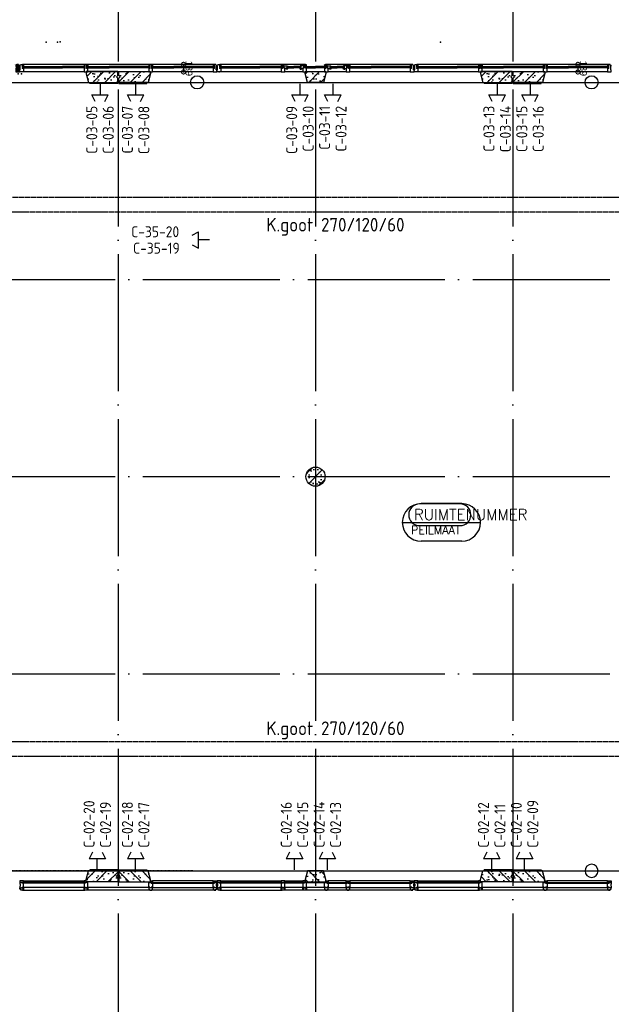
# Model space of a CAD drawing. Extents: x 0 to 1189, y 0 to 841.
# Tile 7 of 24: x 174 to 282, y 480 to 660. Entities that reach past the tile are written whole.
import ezdxf
from ezdxf.enums import TextEntityAlignment as Align

# ---------------------------------------------------------------- set-up
doc = ezdxf.new("R2010")
doc.units = 0
doc.header["$MEASUREMENT"] = 0
doc.header["$PDSIZE"] = 2
for name, pattern in [('B0304', [6, 5, -0.5, 0, -0.5]), ('DASHDOT', [25.4, 12.7, -6.35, 0, -6.35]), ('E0001', [1, 1, 0])]:
    doc.linetypes.add(name, pattern=pattern)
doc.layers.get('0').update_dxf_attribs({"linetype": 'CONTINUOUS'})
for name, color, linetype in [('AB$1A---_ATTRIB', 8, 'CONTINUOUS'), ('AL$1A---_ALGEMEEN', 8, 'CONTINUOUS'), ('ET6130--_KANALISATIE', 7, 'CONTINUOUS'), ('GOTEN', 3, 'CONTINUOUS'), ('STRAMIEN', 1, 'CONTINUOUS'), ('VITELCODERING', 5, 'CONTINUOUS'), ('VITELDATA', 1, 'CONTINUOUS')]:
    doc.layers.add(name, color=color, linetype=linetype)
doc.styles.add('GBB_ISOP', font='b-gbp3.shx')
doc.styles.add('ROMANS', font='romans.shx', dxfattribs={"height": 300})
doc.styles.get("Standard").update_dxf_attribs({"font": 'ISO'})

# ---------------------------------------------------------------- blocks, each defined once
blk = doc.blocks.new('$DAT003')
for p, q in [((0, 0), (2, 0)), ((3.2, 0.9), (2, 1.5)), ((2, -1.5), (2, 1.5)), ((3.2, -0.9), (2, -1.5))]:
    blk.add_line(p, q)
blk = doc.blocks.new('-STR-H')
at = {"layer": 'AL$1A---_ALGEMEEN', "linetype": 'DASHDOT', "ltscale": 0.5}
blk.add_line((0, 0), (-9880, 0), dxfattribs=at)
at = {"layer": 'AL$1A---_ALGEMEEN', "linetype": 'Continuous', "ltscale": 2}
blk.add_circle((-10000, 0), 120, dxfattribs=at)
for p in [(-8560, 0), (-4960, 0), (-1360, 0)]:
    blk.add_point(p, dxfattribs=at)
blk = doc.blocks.new('-GLASA')
at = {"layer": 'AL$1A---_ALGEMEEN', "color": 15, "ltscale": 2}
for p, q in [((5, 27), (407, 27)), ((5, 27), (5, 3)), ((5, 22), (407, 22)), ((5, 7), (407, 7)), ((5, 3), (407, 3)), ((13, 22), (13, 7))]:
    blk.add_line(p, q, dxfattribs=at)
at = {"layer": 'AL$1A---_ALGEMEEN', "color": 15}
for p, q in [((17, 30), (21, 27)), ((17, 0), (21, 3))]:
    blk.add_line(p, q, dxfattribs=at)
at = {"layer": 'AL$1A---_ALGEMEEN', "color": 15, "ltscale": 2}
blk.add_lwpolyline([(5, 3), (0, 3), (5, 27), (0, 27), (5, 3)], dxfattribs=at)
at = {"layer": 'AL$1A---_ALGEMEEN'}
for p in [(0, 30), (0, 0)]:
    blk.add_point(p, dxfattribs=at)
blk = doc.blocks.new('_DOTSMALL')
at = {"color": 0, "linetype": 'ByBlock', "const_width": 0.5}
blk.add_lwpolyline([(-0.0625, 0, 1), (0.0625, 0, 1)], format="xyb", close=True, dxfattribs=at)
blk = doc.blocks.new('-AAFKE3')
at = {"layer": 'AL$1A---_ALGEMEEN', "color": 15, "ltscale": 2}
blk.add_lwpolyline([(0, 125), (25, 100), (0, 75)], dxfattribs=at)
blk = doc.blocks.new('-17X27A')
at = {"layer": 'AL$1A---_ALGEMEEN', "ltscale": 2}
h = blk.add_hatch(dxfattribs=at)
h.set_pattern_fill('LOOF', color=256, style=0)
h.set_pattern_definition([(45, (0, 0), (-5, 5), []), (135, (0, 0), (-5, -5), [])])
h.paths.add_polyline_path([(17, 27), (0, 27), (0, 0), (17, 0)])
blk.add_line((43, 0), (43, 0), dxfattribs=at)
at = {"layer": 'AL$1A---_ALGEMEEN'}
blk.add_lwpolyline([(0, 0), (17, 0), (17, 27), (0, 27)], close=True, dxfattribs=at)
at = {"layer": 'AL$1A---_ALGEMEEN', "ltscale": 2}
for p in [(309, 1072), (-741, -413)]:
    blk.add_point(p, dxfattribs=at)
blk = doc.blocks.new('-67X139F')
at = {"layer": 'AL$1A---_ALGEMEEN', "ltscale": 2}
h = blk.add_hatch(dxfattribs=at)
h.set_pattern_fill('NAALD', color=256, scale=3, style=0)
h.set_pattern_definition([(45, (0, 0), (-7.95495, 7.95495), [])])
h.paths.add_polyline_path([(50, 67), (67, 67), (67, 139), (0, 139), (0, 99), (9, 99), (9, 30), (0, 30), (0, 15), (20, 15), (20, 0), (50, 0)])
for p, q in [((67, 139), (0, 139)), ((0, 139), (0, 99)), ((0, 99), (9, 99)), ((9, 30), (0, 30)), ((0, 30), (0, 15)), ((20, 15), (0, 15)), ((9, 99), (9, 30)), ((20, 15), (20, 0)), ((20, 0), (50, 0)), ((50, 0), (50, 67)), ((50, 67), (67, 67)), ((67, 67), (67, 139))]:
    blk.add_line(p, q, dxfattribs=at)
for p in [(-34, 174), (29, 174), (-741, -413)]:
    blk.add_point(p, dxfattribs=at)

msp = doc.modelspace()

# ---------------------------------------------------------------- hatches: boundary and pattern name
at = {"layer": 'AL$1A---_ALGEMEEN', "ltscale": 2}
h = msp.add_hatch(dxfattribs=at)
h.set_pattern_fill('PREFB', color=256, scale=0.08, angle=180, style=0)
h.set_pattern_definition([(225, (120.3407, 648.2777), (1.086116, -1.086116), []), (197, (120.3407, 648.2777), (-0.4126, -1.277242), [0, -1.3056, -0.7392, 0, -1.0752]), (228, (120.3407, 648.2777), (0.29465, -1.29875), [0, -1.2928, 0, -1.3184, 0, -1.0624]), (251, (120.3407, 648.2777), (0.766585, -1.076209), [0, -1.28, 0, -7.68, -1.0528])])
h.paths.add_polyline_path([(138.63, 649.84), (138.63, 650.28), (120.44, 650.28), (120.44, 649.53), (120.69, 649.28), (120.44, 649.03), (120.44, 648.28), (138.21, 648.28)])
h.paths.add_polyline_path([(158.25, 649.84), (158.25, 650.28), (154.43, 650.28), (154.43, 649.84), (154.85, 648.28), (157.83, 648.28)])
h.paths.add_polyline_path([(192.24, 649.53), (192.24, 650.28), (186.48, 650.28), (186.48, 649.84), (186.9, 648.28), (192.24, 648.28), (192.24, 649.03), (191.99, 649.28)])
h = msp.add_hatch(dxfattribs=at)
h.set_pattern_fill('PREFB', color=256, scale=0.08, angle=180, style=0)
h.set_pattern_definition([(225, (192.3407, 648.2777), (1.086116, -1.086116), []), (197, (192.3407, 648.2777), (-0.4126, -1.277242), [0, -1.3056, -0.7392, 0, -1.0752]), (228, (192.3407, 648.2777), (0.29465, -1.29875), [0, -1.2928, 0, -1.3184, 0, -1.0624]), (251, (192.3407, 648.2777), (0.766585, -1.076209), [0, -1.28, 0, -7.68, -1.0528])])
h.paths.add_polyline_path([(198.2, 649.88), (198.2, 650.28), (192.44, 650.28), (192.44, 649.53), (192.69, 649.28), (192.44, 649.03), (192.44, 648.28), (197.77, 648.28)])
h.paths.add_polyline_path([(230.25, 649.88), (230.25, 650.28), (226.43, 650.28), (226.43, 649.88), (226.86, 648.28), (229.82, 648.28)])
h.paths.add_polyline_path([(264.24, 649.03), (263.99, 649.28), (264.24, 649.53), (264.24, 650.28), (258.48, 650.28), (258.48, 649.88), (258.91, 648.28), (264.24, 648.28)])
h = msp.add_hatch(dxfattribs=at)
h.set_pattern_fill('PREFB', color=256, scale=0.08, angle=180, style=0)
h.set_pattern_definition([(225, (264.3407, 648.2777), (1.086116, -1.086116), []), (197, (264.3407, 648.2777), (-0.4126, -1.277242), [0, -1.3056, -0.7392, 0, -1.0752]), (228, (264.3407, 648.2777), (0.29465, -1.29875), [0, -1.2928, 0, -1.3184, 0, -1.0624]), (251, (264.3407, 648.2777), (0.766585, -1.076209), [0, -1.28, 0, -7.68, -1.0528])])
h.paths.add_polyline_path([(270.2, 649.88), (270.2, 650.28), (264.44, 650.28), (264.44, 649.53), (264.69, 649.28), (264.44, 649.03), (264.44, 648.28), (269.77, 648.28)])
h.paths.add_polyline_path([(302.25, 649.88), (302.25, 650.28), (298.43, 650.28), (298.43, 649.88), (298.86, 648.28), (301.82, 648.28)])
h.paths.add_polyline_path([(336.24, 649.03), (335.99, 649.28), (336.24, 649.53), (336.24, 650.28), (330.48, 650.28), (330.48, 649.88), (330.91, 648.28), (336.24, 648.28)])
h = msp.add_hatch(dxfattribs=at)
h.set_pattern_fill('PREFB', color=256, scale=0.08, angle=180, style=0)
h.set_pattern_definition([(225, (228.3407, 576.2777), (1.0861, -1.0861), []), (197, (228.3407, 576.2777), (-0.4126, -1.27724), [0, -1.3056, -0.7392, 0, -1.0752]), (228, (228.3407, 576.2777), (0.29465, -1.29875), [0, -1.2928, 0, -1.3184, 0, -1.0624]), (251, (228.3407, 576.2777), (0.7666, -1.0762), [0, -1.28, 0, -7.68, -1.0528])])
h.paths.add_polyline_path([(230.09, 576.28, 1), (226.59, 576.28, 1)])
h = msp.add_hatch(dxfattribs=at)
h.set_pattern_fill('PREFB', color=256, scale=0.08, angle=360, style=0)
h.set_pattern_definition([(45, (192.4407, 504.2777), (-1.086116, 1.086116), []), (17, (192.4407, 504.2777), (0.4126, 1.277242), [0, -1.3056, -0.7392, 0, -1.0752]), (48, (192.4407, 504.2777), (-0.29465, 1.29875), [0, -1.2928, 0, -1.3184, 0, -1.0624]), (71, (192.4407, 504.2777), (-0.766585, 1.076209), [0, -1.28, 0, -7.68, -1.0528])])
h.paths.add_polyline_path([(186.48, 502.72), (186.48, 502.28), (192.24, 502.28), (192.24, 503.03), (191.99, 503.28), (192.24, 503.53), (192.24, 504.28), (186.9, 504.28)])
h.paths.add_polyline_path([(154.43, 502.72), (154.43, 502.28), (158.25, 502.28), (158.25, 502.72), (157.83, 504.28), (154.85, 504.28)])
h.paths.add_polyline_path([(120.54, 502.28), (138.63, 502.28), (138.63, 502.72), (138.21, 504.28), (120.54, 504.28), (120.54, 503.53), (120.79, 503.28), (120.54, 503.03)])
h = msp.add_hatch(dxfattribs=at)
h.set_pattern_fill('PREFB', color=256, scale=8, angle=180, style=0)
h.set_pattern_definition([(135, (192.3407, 504.2777), (1.086116, 1.086116), []), (163, (192.3407, 504.2777), (-0.4126, 1.277242), [0, -1.3056, -0.7392, 0, -1.0752]), (132, (192.3407, 504.2777), (0.29465, 1.29875), [0, -1.2928, 0, -1.3184, 0, -1.0624]), (109, (192.3407, 504.2777), (0.766585, 1.076209), [0, -1.28, 0, -7.68, -1.0528])])
h.paths.add_polyline_path([(198.2, 502.68), (198.2, 502.28), (192.44, 502.28), (192.44, 503.03), (192.69, 503.28), (192.44, 503.53), (192.44, 504.28), (197.77, 504.28)])
h.paths.add_polyline_path([(230.25, 502.68), (230.25, 502.28), (226.43, 502.28), (226.43, 502.68), (226.86, 504.28), (229.82, 504.28)])
h.paths.add_polyline_path([(263.99, 503.28), (264.24, 503.03), (264.24, 502.28), (258.48, 502.28), (258.48, 502.68), (258.91, 504.28), (264.24, 504.28), (264.24, 503.53)])
h = msp.add_hatch(dxfattribs=at)
h.set_pattern_fill('PREFB', color=256, scale=8, angle=180, style=0)
h.set_pattern_definition([(135, (264.3407, 504.2777), (1.086116, 1.086116), []), (163, (264.3407, 504.2777), (-0.4126, 1.277242), [0, -1.3056, -0.7392, 0, -1.0752]), (132, (264.3407, 504.2777), (0.29465, 1.29875), [0, -1.2928, 0, -1.3184, 0, -1.0624]), (109, (264.3407, 504.2777), (0.766585, 1.076209), [0, -1.28, 0, -7.68, -1.0528])])
h.paths.add_polyline_path([(270.2, 502.68), (270.2, 502.28), (264.44, 502.28), (264.44, 503.03), (264.69, 503.28), (264.44, 503.53), (264.44, 504.28), (269.77, 504.28)])
h.paths.add_polyline_path([(302.25, 502.68), (302.25, 502.28), (298.43, 502.28), (298.43, 502.68), (298.86, 504.28), (301.82, 504.28)])
h.paths.add_polyline_path([(335.99, 503.28), (336.24, 503.03), (336.24, 502.28), (330.48, 502.28), (330.48, 502.68), (330.91, 504.28), (336.24, 504.28), (336.24, 503.53)])

# ---------------------------------------------------------------- linework, layer by layer
for p, q in [((174.36, 651.27), (174.36, 651.42)), ((174.56, 651.42), (174.36, 651.42)), ((174.45, 651.27), (174.36, 651.27)), ((174.45, 650.58), (174.45, 651.27)), ((174.56, 651.57), (174.86, 651.57)), ((174.56, 651.42), (174.56, 651.57)), ((186.25, 651.57), (174.86, 651.57)), ((174.86, 651.57), (174.86, 650.9)), ((178.92, 651.17), (182.18, 651.17)), ((178.92, 651.13), (182.18, 651.13)), ((178.92, 650.98), (182.18, 650.98)), ((178.92, 650.93), (182.18, 650.93)), ((186.32, 651.57), (186.25, 651.57)), ((186.25, 651.57), (186.25, 650.9)), ((186.58, 651.57), (186.32, 651.57)), ((186.32, 651.57), (186.32, 651.57)), ((198.1, 651.57), (186.58, 651.57)), ((186.58, 650.9), (186.58, 651.57)), ((194.03, 651.17), (190.65, 651.17)), ((194.03, 651.13), (190.65, 651.13)), ((194.03, 650.98), (190.65, 650.98)), ((194.03, 650.93), (190.65, 650.93)), ((198.17, 651.57), (198.1, 651.57)), ((198.1, 651.57), (198.1, 650.9)), ((198.43, 651.57), (198.17, 651.57)), ((198.17, 651.57), (198.17, 651.57)), ((209.82, 651.57), (198.43, 651.57)), ((198.43, 650.9), (198.43, 651.57)), ((205.75, 651.17), (202.49, 651.17)), ((205.75, 651.13), (202.49, 651.13)), ((205.75, 650.98), (202.49, 650.98)), ((205.75, 650.93), (202.49, 650.93)), ((210.12, 651.57), (209.82, 651.57)), ((209.82, 651.57), (209.82, 650.9)), ((210.12, 651.42), (210.12, 651.57)), ((210.12, 651.42), (210.32, 651.42)), ((210.23, 650.58), (210.23, 651.27)), ((210.23, 651.27), (210.32, 651.27)), ((210.32, 651.27), (210.32, 651.42)), ((210.36, 651.27), (210.36, 651.42)), ((210.56, 651.42), (210.36, 651.42)), ((210.45, 651.27), (210.36, 651.27)), ((210.45, 650.58), (210.45, 651.27)), ((210.56, 651.57), (210.86, 651.57)), ((210.56, 651.42), (210.56, 651.57)), ((222.25, 651.57), (210.86, 651.57)), ((210.86, 651.57), (210.86, 650.9)), ((214.92, 651.17), (218.18, 651.17)), ((214.92, 651.13), (218.18, 651.13)), ((214.92, 650.98), (218.18, 650.98)), ((214.92, 650.93), (218.18, 650.93)), ((222.32, 651.57), (222.25, 651.57)), ((222.25, 651.57), (222.25, 650.9)), ((222.58, 651.57), (222.32, 651.57)), ((222.32, 651.57), (222.32, 651.57)), ((226.2, 651.57), (222.58, 651.57)), ((222.58, 650.9), (222.58, 651.57)), ((222.61, 650.92), (222.78, 650.92)), ((223.16, 651.15), (224.39, 651.15)), ((223.16, 650.91), (223.16, 651.15)), ((223.16, 651.11), (224.39, 651.11)), ((223.16, 650.96), (224.39, 650.96)), ((223.24, 650.96), (223.24, 651.11)), ((225.63, 651.15), (224.39, 651.15)), ((225.63, 651.11), (224.39, 651.11)), ((225.63, 650.96), (224.39, 650.96)), ((225.55, 650.96), (225.55, 651.11)), ((225.63, 650.91), (225.63, 651.15)), ((226.18, 650.92), (226.01, 650.92)), ((226.27, 651.57), (226.2, 651.57)), ((226.2, 651.57), (226.2, 650.9)), ((226.53, 651.57), (226.27, 651.57)), ((226.27, 651.57), (226.27, 651.57)), ((226.53, 650.9), (226.53, 651.57)), ((226.58, 651.17), (228.34, 651.17)), ((226.58, 650.93), (226.58, 651.17)), ((226.58, 651.13), (228.34, 651.13)), ((226.58, 650.98), (228.34, 650.98)), ((226.58, 650.93), (228.34, 650.93)), ((226.66, 650.98), (226.66, 651.13)), ((230.1, 651.17), (228.34, 651.17)), ((230.1, 651.13), (228.34, 651.13)), ((230.1, 650.98), (228.34, 650.98)), ((230.1, 650.93), (228.34, 650.93)), ((229.72, 651.47), (229.72, 651.47)), ((230.02, 650.98), (230.02, 651.13)), ((230.1, 650.93), (230.1, 651.17)), ((230.22, 651.57), (230.15, 651.57)), ((230.15, 651.57), (230.15, 650.9)), ((230.48, 651.57), (230.22, 651.57)), ((230.22, 651.57), (230.22, 651.57)), ((234.1, 651.57), (230.48, 651.57)), ((230.48, 650.9), (230.48, 651.57)), ((230.5, 650.92), (230.67, 650.92)), ((231.05, 651.15), (232.29, 651.15)), ((231.05, 650.91), (231.05, 651.15)), ((231.05, 651.11), (232.29, 651.11)), ((231.05, 650.96), (232.29, 650.96)), ((231.13, 650.96), (231.13, 651.11)), ((233.53, 651.15), (232.29, 651.15)), ((233.53, 651.11), (232.29, 651.11)), ((233.53, 650.96), (232.29, 650.96)), ((233.45, 650.96), (233.45, 651.11)), ((233.53, 650.91), (233.53, 651.15)), ((234.08, 650.92), (233.91, 650.92)), ((234.17, 651.57), (234.1, 651.57)), ((234.1, 651.57), (234.1, 650.9)), ((234.43, 651.57), (234.17, 651.57)), ((234.17, 651.57), (234.17, 651.57)), ((245.82, 651.57), (234.43, 651.57)), ((234.43, 650.9), (234.43, 651.57)), ((241.75, 651.17), (238.49, 651.17)), ((241.75, 651.13), (238.49, 651.13)), ((241.75, 650.98), (238.49, 650.98)), ((241.75, 650.93), (238.49, 650.93)), ((246.12, 651.57), (245.82, 651.57)), ((245.82, 651.57), (245.82, 650.9)), ((246.12, 651.42), (246.12, 651.57)), ((246.12, 651.42), (246.32, 651.42)), ((246.23, 650.58), (246.23, 651.27)), ((246.23, 651.27), (246.32, 651.27)), ((246.32, 651.27), (246.32, 651.42)), ((246.36, 651.27), (246.36, 651.42)), ((246.56, 651.42), (246.36, 651.42)), ((246.45, 651.27), (246.36, 651.27)), ((246.45, 650.58), (246.45, 651.27)), ((246.56, 651.57), (246.86, 651.57)), ((246.56, 651.42), (246.56, 651.57)), ((258.25, 651.57), (246.86, 651.57)), ((246.86, 651.57), (246.86, 650.9)), ((250.92, 651.17), (254.18, 651.17)), ((250.92, 651.13), (254.18, 651.13)), ((250.92, 650.98), (254.18, 650.98)), ((250.92, 650.93), (254.18, 650.93)), ((258.32, 651.57), (258.25, 651.57)), ((258.25, 651.57), (258.25, 650.9)), ((258.58, 651.57), (258.32, 651.57)), ((258.32, 651.57), (258.32, 651.57)), ((270.1, 651.57), (258.58, 651.57)), ((258.58, 650.9), (258.58, 651.57)), ((266.03, 651.17), (262.65, 651.17)), ((266.03, 651.13), (262.65, 651.13)), ((266.03, 650.98), (262.65, 650.98)), ((266.03, 650.93), (262.65, 650.93)), ((270.17, 651.57), (270.1, 651.57)), ((270.1, 651.57), (270.1, 650.9)), ((270.43, 651.57), (270.17, 651.57)), ((270.17, 651.57), (270.17, 651.57)), ((281.82, 651.57), (270.43, 651.57)), ((270.43, 650.9), (270.43, 651.57)), ((277.75, 651.17), (274.49, 651.17)), ((277.75, 651.13), (274.49, 651.13)), ((277.75, 650.98), (274.49, 650.98)), ((277.75, 650.93), (274.49, 650.93)), ((282.12, 651.57), (281.82, 651.57)), ((281.82, 651.57), (281.82, 650.9)), ((282.12, 651.42), (282.12, 651.57)), ((282.12, 651.42), (282.32, 651.42)), ((282.23, 650.58), (282.23, 651.27)), ((282.23, 651.27), (282.32, 651.27)), ((282.32, 651.27), (282.32, 651.42)), ((174.36, 650.58), (174.45, 650.58)), ((174.36, 650.18), (174.36, 650.58)), ((175.03, 650.18), (174.36, 650.18)), ((174.86, 650.9), (175.03, 650.9)), ((175.03, 650.9), (175.03, 650.18)), ((186.08, 650.18), (175.03, 650.18)), ((186.25, 650.9), (186.08, 650.9)), ((186.08, 650.9), (186.08, 650.18)), ((186.08, 650.18), (186.75, 650.18)), ((186.75, 650.9), (186.58, 650.9)), ((186.75, 650.48), (186.75, 650.9)), ((186.75, 650.18), (186.75, 650.48)), ((197.93, 650.18), (186.75, 650.18)), ((198.1, 650.9), (197.93, 650.9)), ((197.93, 650.9), (197.93, 650.18)), ((197.93, 650.18), (198.6, 650.18)), ((198.6, 650.9), (198.43, 650.9)), ((198.6, 650.48), (198.6, 650.9)), ((198.6, 650.18), (198.6, 650.48)), ((209.65, 650.18), (198.6, 650.18)), ((209.82, 650.9), (209.65, 650.9)), ((209.65, 650.9), (209.65, 650.18)), ((209.65, 650.18), (210.32, 650.18)), ((210.32, 650.58), (210.23, 650.58)), ((210.32, 650.18), (210.32, 650.58)), ((210.36, 650.58), (210.45, 650.58)), ((210.36, 650.18), (210.36, 650.58)), ((211.03, 650.18), (210.36, 650.18)), ((210.86, 650.9), (211.03, 650.9)), ((211.03, 650.9), (211.03, 650.18)), ((222.08, 650.18), (211.03, 650.18)), ((222.25, 650.9), (222.08, 650.9)), ((222.08, 650.9), (222.08, 650.18)), ((222.08, 650.18), (222.75, 650.18)), ((222.75, 650.9), (222.58, 650.9)), ((222.75, 650.48), (222.75, 650.9)), ((222.75, 650.18), (222.75, 650.48)), ((226.03, 650.18), (222.75, 650.18)), ((223.11, 650.88), (223.28, 650.88)), ((223.11, 650.88), (223.11, 650.79)), ((223.16, 650.91), (224.39, 650.91)), ((225.63, 650.91), (224.39, 650.91)), ((225.68, 650.88), (225.51, 650.88)), ((225.68, 650.88), (225.68, 650.79)), ((226.2, 650.9), (226.03, 650.9)), ((226.03, 650.9), (226.03, 650.18)), ((226.03, 650.18), (226.7, 650.18)), ((226.7, 650.9), (226.53, 650.9)), ((226.7, 650.48), (226.7, 650.9)), ((226.7, 650.18), (226.7, 650.48)), ((229.98, 650.18), (226.7, 650.18)), ((230.15, 650.9), (229.98, 650.9)), ((229.98, 650.9), (229.98, 650.18)), ((229.98, 650.18), (230.65, 650.18)), ((230.65, 650.9), (230.48, 650.9)), ((230.65, 650.48), (230.65, 650.9)), ((230.65, 650.18), (230.65, 650.48)), ((233.93, 650.18), (230.65, 650.18)), ((231, 650.88), (231.17, 650.88)), ((231, 650.88), (231, 650.79)), ((231.05, 650.91), (232.29, 650.91)), ((233.53, 650.91), (232.29, 650.91)), ((233.58, 650.88), (233.41, 650.88)), ((233.58, 650.88), (233.58, 650.79)), ((234.1, 650.9), (233.93, 650.9)), ((233.93, 650.9), (233.93, 650.18)), ((233.93, 650.18), (234.6, 650.18)), ((234.6, 650.9), (234.43, 650.9)), ((234.6, 650.48), (234.6, 650.9)), ((234.6, 650.18), (234.6, 650.48)), ((245.65, 650.18), (234.6, 650.18)), ((245.82, 650.9), (245.65, 650.9)), ((245.65, 650.9), (245.65, 650.18)), ((245.65, 650.18), (246.32, 650.18)), ((246.32, 650.58), (246.23, 650.58)), ((246.32, 650.18), (246.32, 650.58)), ((246.36, 650.58), (246.45, 650.58)), ((246.36, 650.18), (246.36, 650.58)), ((247.03, 650.18), (246.36, 650.18)), ((246.86, 650.9), (247.03, 650.9)), ((247.03, 650.9), (247.03, 650.18)), ((258.08, 650.18), (247.03, 650.18)), ((258.25, 650.9), (258.08, 650.9)), ((258.08, 650.9), (258.08, 650.18)), ((258.08, 650.18), (258.75, 650.18)), ((258.75, 650.9), (258.58, 650.9)), ((258.75, 650.48), (258.75, 650.9)), ((258.75, 650.18), (258.75, 650.48)), ((269.93, 650.18), (258.75, 650.18)), ((270.1, 650.9), (269.93, 650.9)), ((269.93, 650.9), (269.93, 650.18)), ((269.93, 650.18), (270.6, 650.18)), ((270.6, 650.9), (270.43, 650.9)), ((270.6, 650.48), (270.6, 650.9)), ((270.6, 650.18), (270.6, 650.48)), ((281.65, 650.18), (270.6, 650.18)), ((281.82, 650.9), (281.65, 650.9)), ((281.65, 650.9), (281.65, 650.18)), ((281.65, 650.18), (282.32, 650.18)), ((282.32, 650.58), (282.23, 650.58)), ((282.32, 650.18), (282.32, 650.58)), ((192.24, 648.08), (187.15, 648.08)), ((192.24, 648.28), (192.24, 648.08)), ((192.44, 648.28), (192.44, 648.08)), ((192.44, 648.08), (197.53, 648.08)), ((264.24, 648.08), (259.15, 648.08)), ((264.24, 648.28), (264.24, 648.08)), ((264.44, 648.28), (264.44, 648.08)), ((264.44, 648.08), (269.53, 648.08)), ((154.85, 504.28), (186.9, 504.28)), ((187.1, 504.28), (187.15, 504.48)), ((192.24, 504.48), (187.15, 504.48)), ((192.24, 504.28), (192.24, 504.48)), ((192.44, 504.48), (197.53, 504.48)), ((192.44, 504.28), (192.44, 504.48)), ((192.44, 504.28), (264.24, 504.28)), ((264.24, 504.48), (259.15, 504.48)), ((264.24, 504.28), (264.24, 504.48)), ((264.44, 504.48), (269.53, 504.48)), ((264.44, 504.28), (264.44, 504.48)), ((264.44, 504.28), (336.24, 504.28)), ((186.27, 502.14), (174.84, 502.14)), ((174.84, 502.14), (174.84, 502.06)), ((186.27, 502.06), (174.84, 502.06)), ((175.03, 502.48), (186.08, 502.48)), ((186.27, 502.14), (186.27, 502.06)), ((198.41, 502.14), (198.41, 502.06)), ((198.41, 502.14), (209.84, 502.14)), ((198.41, 502.06), (209.84, 502.06)), ((209.65, 502.48), (198.6, 502.48)), ((209.84, 502.14), (209.84, 502.06)), ((222.27, 502.14), (210.84, 502.14)), ((210.84, 502.14), (210.84, 502.06)), ((222.27, 502.06), (210.84, 502.06)), ((211.03, 502.48), (222.08, 502.48)), ((222.27, 502.14), (222.27, 502.06)), ((226.25, 502.14), (222.56, 502.14)), ((222.56, 502.14), (222.56, 502.06)), ((226.25, 502.06), (222.56, 502.06)), ((222.75, 502.48), (226.03, 502.48)), ((226.25, 502.14), (226.25, 502.06)), ((226.7, 502.18), (229.98, 502.18)), ((230.46, 502.14), (234.12, 502.14)), ((230.46, 502.14), (230.46, 502.06)), ((230.46, 502.06), (234.12, 502.06)), ((233.93, 502.48), (230.65, 502.48)), ((234.12, 502.14), (234.12, 502.06)), ((234.41, 502.14), (234.41, 502.06)), ((234.41, 502.14), (245.84, 502.14)), ((234.41, 502.06), (245.84, 502.06)), ((245.65, 502.48), (234.6, 502.48)), ((245.84, 502.14), (245.84, 502.06)), ((258.27, 502.14), (246.84, 502.14)), ((246.84, 502.14), (246.84, 502.06)), ((258.27, 502.06), (246.84, 502.06)), ((247.03, 502.48), (258.08, 502.48)), ((258.27, 502.14), (258.27, 502.06)), ((270.41, 502.14), (270.41, 502.06)), ((270.41, 502.14), (281.84, 502.14)), ((270.41, 502.06), (281.84, 502.06)), ((281.65, 502.48), (270.6, 502.48)), ((281.84, 502.14), (281.84, 502.06)), ((186.27, 501.26), (174.84, 501.26)), ((174.84, 501.26), (174.84, 501.22)), ((186.27, 501.22), (174.84, 501.22)), ((174.86, 500.79), (186.25, 500.79)), ((186.27, 501.26), (186.27, 501.22)), ((198.2, 500.79), (186.58, 500.79)), ((198.03, 501.26), (186.66, 501.26)), ((186.66, 501.26), (186.66, 501.22)), ((198.03, 501.22), (186.66, 501.22)), ((198.03, 501.26), (198.03, 501.22)), ((198.41, 501.26), (198.41, 501.22)), ((198.41, 501.26), (209.84, 501.26)), ((198.41, 501.22), (209.84, 501.22)), ((209.92, 500.79), (198.43, 500.79)), ((209.84, 501.26), (209.84, 501.22)), ((222.27, 501.26), (210.84, 501.26)), ((210.84, 501.26), (210.84, 501.22)), ((222.27, 501.22), (210.84, 501.22)), ((210.86, 500.79), (222.25, 500.79)), ((222.27, 501.26), (222.27, 501.22)), ((226.25, 501.26), (222.56, 501.26)), ((222.56, 501.26), (222.56, 501.22)), ((226.25, 501.22), (222.56, 501.22)), ((234.2, 500.79), (222.58, 500.79)), ((226.25, 501.26), (226.25, 501.22)), ((226.57, 501.26), (226.57, 501.22)), ((230.07, 501.26), (226.57, 501.26)), ((230.07, 501.22), (226.57, 501.22)), ((230.07, 501.26), (230.07, 501.22)), ((230.45, 501.26), (234.12, 501.26)), ((230.45, 501.26), (230.45, 501.22)), ((230.45, 501.22), (234.12, 501.22)), ((234.12, 501.26), (234.12, 501.22)), ((234.41, 501.26), (234.41, 501.22)), ((234.41, 501.26), (245.84, 501.26)), ((234.41, 501.22), (245.84, 501.22)), ((245.92, 500.79), (234.43, 500.79)), ((245.84, 501.26), (245.84, 501.22)), ((258.27, 501.26), (246.84, 501.26)), ((246.84, 501.26), (246.84, 501.22)), ((258.27, 501.22), (246.84, 501.22)), ((246.86, 500.79), (258.25, 500.79)), ((258.27, 501.26), (258.27, 501.22)), ((270.2, 500.79), (258.58, 500.79)), ((270.03, 501.26), (258.66, 501.26)), ((258.66, 501.26), (258.66, 501.22)), ((270.03, 501.22), (258.66, 501.22)), ((270.03, 501.26), (270.03, 501.22)), ((270.41, 501.26), (270.41, 501.22)), ((270.41, 501.26), (281.84, 501.26)), ((270.41, 501.22), (281.84, 501.22)), ((281.92, 500.79), (270.43, 500.79)), ((281.84, 501.26), (281.84, 501.22))]:
    msp.add_line(p, q, dxfattribs=at)
at = {"layer": 'AL$1A---_ALGEMEEN', "linetype": 'ByBlock', "ltscale": 2}
for p, q in [((204.24, 651.57), (204.24, 650.18)), ((276.24, 651.57), (276.24, 650.18))]:
    msp.add_line(p, q, dxfattribs=at)
at = {"layer": 'AL$1A---_ALGEMEEN'}
for p, q in [((222.61, 650.92), (222.61, 651.33)), ((222.61, 651.33), (223.25, 651.33)), ((222.78, 650.92), (222.78, 650.79)), ((223.11, 651.18), (223.11, 650.88)), ((223.11, 651.18), (223.28, 651.18)), ((223.25, 651.33), (223.28, 651.18)), ((223.28, 651.18), (223.32, 651.15)), ((225.51, 651.18), (225.47, 651.15)), ((225.53, 651.33), (225.51, 651.18)), ((225.68, 651.18), (225.51, 651.18)), ((226.18, 651.33), (225.53, 651.33)), ((225.68, 651.18), (225.68, 650.88)), ((226.01, 650.92), (226.01, 650.79)), ((226.18, 650.92), (226.18, 651.33)), ((226.7, 651.2), (226.74, 651.17)), ((226.7, 650.9), (226.74, 650.93)), ((229.98, 651.2), (229.94, 651.17)), ((229.98, 650.9), (229.94, 650.93)), ((230.5, 650.92), (230.5, 651.33)), ((230.5, 651.33), (231.15, 651.33)), ((230.67, 650.92), (230.67, 650.79)), ((231, 651.18), (231, 650.88)), ((231, 651.18), (231.17, 651.18)), ((231.15, 651.33), (231.17, 651.18)), ((231.17, 651.18), (231.21, 651.15)), ((233.41, 651.18), (233.36, 651.15)), ((233.43, 651.33), (233.41, 651.18)), ((233.58, 651.18), (233.41, 651.18)), ((234.08, 651.33), (233.43, 651.33)), ((233.58, 651.18), (233.58, 650.88)), ((233.91, 650.92), (233.91, 650.79)), ((234.08, 650.92), (234.08, 651.33)), ((223.11, 650.79), (222.78, 650.79)), ((223.01, 650.69), (222.99, 650.79)), ((223.25, 650.69), (223.01, 650.69)), ((223.25, 650.69), (223.28, 650.88)), ((223.28, 650.88), (223.32, 650.91)), ((225.51, 650.88), (225.47, 650.91)), ((225.54, 650.69), (225.51, 650.88)), ((225.54, 650.69), (225.78, 650.69)), ((225.68, 650.79), (226.01, 650.79)), ((225.78, 650.69), (225.8, 650.79)), ((231, 650.79), (230.67, 650.79)), ((230.9, 650.69), (230.88, 650.79)), ((231.14, 650.69), (230.9, 650.69)), ((231.14, 650.69), (231.17, 650.88)), ((231.17, 650.88), (231.21, 650.91)), ((233.41, 650.88), (233.36, 650.91)), ((233.44, 650.69), (233.41, 650.88)), ((233.44, 650.69), (233.68, 650.69)), ((233.58, 650.79), (233.91, 650.79)), ((233.68, 650.69), (233.69, 650.79))]:
    msp.add_line(p, q, dxfattribs=at)
at = {"layer": 'AL$1A---_ALGEMEEN', "linetype": 'Continuous', "ltscale": 2}
for p, q in [((192.44, 650.28), (198.2, 650.28)), ((192.44, 649.53), (192.44, 650.28)), ((198.2, 649.88), (197.77, 648.28)), ((198.2, 650.28), (198.2, 649.88)), ((226.43, 650.28), (230.25, 650.28)), ((226.43, 649.88), (226.43, 650.28)), ((226.86, 648.28), (226.43, 649.88)), ((230.25, 649.88), (229.82, 648.28)), ((230.25, 650.28), (230.25, 649.88)), ((264.24, 650.28), (258.48, 650.28)), ((258.48, 650.28), (258.48, 649.88)), ((258.48, 649.88), (258.91, 648.28)), ((264.24, 649.53), (264.24, 650.28)), ((264.44, 650.28), (270.2, 650.28)), ((264.44, 649.53), (264.44, 650.28)), ((270.2, 649.88), (269.77, 648.28)), ((270.2, 650.28), (270.2, 649.88)), ((138.21, 648.28), (186.9, 648.28)), ((187.1, 648.28), (187.15, 648.08)), ((192.44, 648.28), (192.44, 649.03)), ((192.44, 648.28), (264.24, 648.28)), ((197.77, 648.28), (192.44, 648.28)), ((197.58, 648.28), (197.53, 648.08)), ((229.82, 648.28), (226.86, 648.28)), ((258.91, 648.28), (264.24, 648.28)), ((259.1, 648.28), (259.15, 648.08)), ((264.24, 648.28), (264.24, 649.03)), ((264.44, 648.28), (264.44, 649.03)), ((264.44, 648.28), (336.24, 648.28)), ((269.77, 648.28), (264.44, 648.28)), ((269.58, 648.28), (269.53, 648.08)), ((197.77, 504.28), (192.44, 504.28)), ((192.44, 504.28), (192.44, 503.53)), ((197.58, 504.28), (197.53, 504.48)), ((198.2, 502.68), (197.77, 504.28)), ((226.86, 504.28), (226.43, 502.68)), ((229.82, 504.28), (226.86, 504.28)), ((230.25, 502.68), (229.82, 504.28)), ((258.48, 502.68), (258.91, 504.28)), ((258.91, 504.28), (264.24, 504.28)), ((259.1, 504.28), (259.15, 504.48)), ((264.24, 504.28), (264.24, 503.53)), ((269.77, 504.28), (264.44, 504.28)), ((264.44, 504.28), (264.44, 503.53)), ((269.58, 504.28), (269.53, 504.48)), ((270.2, 502.68), (269.77, 504.28)), ((192.44, 503.03), (192.44, 502.28)), ((192.44, 502.28), (198.2, 502.28)), ((198.2, 502.28), (198.2, 502.68)), ((226.43, 502.68), (226.43, 502.28)), ((226.43, 502.28), (230.25, 502.28)), ((230.25, 502.28), (230.25, 502.68)), ((258.48, 502.28), (258.48, 502.68)), ((264.24, 502.28), (258.48, 502.28)), ((264.24, 503.03), (264.24, 502.28)), ((264.44, 503.03), (264.44, 502.28)), ((264.44, 502.28), (270.2, 502.28)), ((270.2, 502.28), (270.2, 502.68))]:
    msp.add_line(p, q, dxfattribs=at)
at = {"layer": 'AL$1A---_ALGEMEEN', "linetype": 'ByBlock'}
for p, q in [((254.72, 571.3), (247.34, 571.3)), ((255.03, 571.36), (247.62, 571.36)), ((244.19, 567.92), (258.46, 567.92)), ((254.74, 567.31), (247.34, 567.31)), ((255.03, 564.49), (247.62, 564.49))]:
    msp.add_line(p, q, dxfattribs=at)
at = {"layer": 'AL$1A---_ALGEMEEN'}
for points in [[(174.86, 651.47), (175.03, 651.47), (175.03, 651.2), (174.86, 651.2)], [(186.25, 651.47), (186.08, 651.47), (186.08, 651.2), (186.25, 651.2)], [(186.59, 651.47), (186.76, 651.47), (186.76, 651.2), (186.59, 651.2)], [(198.1, 651.47), (197.93, 651.47), (197.93, 651.2), (198.1, 651.2)], [(198.43, 651.47), (198.6, 651.47), (198.6, 651.2), (198.43, 651.2)], [(209.82, 651.47), (209.65, 651.47), (209.65, 651.2), (209.82, 651.2)], [(210.86, 651.47), (211.03, 651.47), (211.03, 651.2), (210.86, 651.2)], [(222.25, 651.47), (222.08, 651.47), (222.08, 651.2), (222.25, 651.2)], [(226.7, 651.47), (226.53, 651.47), (226.53, 651.2), (226.7, 651.2)], [(230.15, 651.47), (229.98, 651.47), (229.98, 651.2), (230.15, 651.2)], [(234.43, 651.47), (234.6, 651.47), (234.6, 651.2), (234.43, 651.2)], [(245.82, 651.47), (245.65, 651.47), (245.65, 651.2), (245.82, 651.2)], [(246.86, 651.47), (247.03, 651.47), (247.03, 651.2), (246.86, 651.2)], [(258.25, 651.47), (258.08, 651.47), (258.08, 651.2), (258.25, 651.2)], [(258.59, 651.47), (258.76, 651.47), (258.76, 651.2), (258.59, 651.2)], [(270.1, 651.47), (269.93, 651.47), (269.93, 651.2), (270.1, 651.2)], [(270.43, 651.47), (270.6, 651.47), (270.6, 651.2), (270.43, 651.2)], [(281.82, 651.47), (281.65, 651.47), (281.65, 651.2), (281.82, 651.2)]]:
    msp.add_lwpolyline(points, close=True, dxfattribs=at)
at = {"layer": 'AL$1A---_ALGEMEEN', "ltscale": 2}
for points in [[(223.16, 651.15), (223.11, 651.15), (223.16, 650.91), (223.11, 650.91), (223.16, 651.15)], [(225.63, 651.15), (225.68, 651.15), (225.63, 650.91), (225.68, 650.91), (225.63, 651.15)], [(226.58, 651.17), (226.53, 651.17), (226.58, 650.93), (226.53, 650.93), (226.58, 651.17)], [(230.1, 651.17), (230.15, 651.17), (230.1, 650.93), (230.15, 650.93), (230.1, 651.17)], [(231.05, 651.15), (231, 651.15), (231.05, 650.91), (231, 650.91), (231.05, 651.15)], [(233.53, 651.15), (233.58, 651.15), (233.53, 650.91), (233.58, 650.91), (233.53, 651.15)]]:
    msp.add_lwpolyline(points, dxfattribs=at)
at = {"layer": 'AL$1A---_ALGEMEEN', "linetype": 'Continuous', "ltscale": 2}
for points in [[(192.24, 650.28), (186.48, 650.28), (186.48, 649.84), (186.9, 648.28), (192.24, 648.28), (192.24, 649.03), (191.99, 649.28), (192.24, 649.53), (192.24, 650.28)], [(192.44, 649.53), (192.69, 649.28), (192.44, 649.03)], [(264.24, 649.03), (263.99, 649.28), (264.24, 649.53)], [(264.44, 649.53), (264.69, 649.28), (264.44, 649.03)], [(192.24, 502.28), (186.48, 502.28), (186.48, 502.72), (186.9, 504.28), (192.24, 504.28), (192.24, 503.53)], [(192.44, 503.03), (192.69, 503.28), (192.44, 503.53)], [(264.24, 503.53), (263.99, 503.28), (264.24, 503.03)], [(264.44, 503.03), (264.69, 503.28), (264.44, 503.53)], [(175.03, 502.18), (175.03, 502.48), (174.36, 502.48), (174.36, 502.18), (175.03, 502.18)], [(186.48, 502.18), (186.48, 502.48), (186.08, 502.48), (186.08, 502.18), (186.48, 502.18)], [(192.24, 503.03), (192.24, 502.28)], [(198.2, 502.18), (198.2, 502.48), (198.6, 502.48), (198.6, 502.18), (198.2, 502.18)], [(209.65, 502.18), (209.65, 502.48), (210.32, 502.48), (210.32, 502.18), (209.65, 502.18)], [(211.03, 502.18), (211.03, 502.48), (210.36, 502.48), (210.36, 502.18), (211.03, 502.18)], [(222.75, 502.18), (222.75, 502.48), (222.08, 502.48), (222.08, 502.18), (222.75, 502.18)], [(226.43, 502.18), (226.43, 502.48), (226.03, 502.48), (226.03, 502.18), (226.43, 502.18)], [(230.25, 502.18), (230.25, 502.48), (230.65, 502.48), (230.65, 502.18), (230.25, 502.18)], [(233.93, 502.18), (233.93, 502.48), (234.6, 502.48), (234.6, 502.18), (233.93, 502.18)], [(245.65, 502.18), (245.65, 502.48), (246.32, 502.48), (246.32, 502.18), (245.65, 502.18)], [(247.03, 502.18), (247.03, 502.48), (246.36, 502.48), (246.36, 502.18), (247.03, 502.18)], [(258.48, 502.18), (258.48, 502.48), (258.08, 502.48), (258.08, 502.18), (258.48, 502.18)], [(270.2, 502.18), (270.2, 502.48), (270.6, 502.48), (270.6, 502.18), (270.2, 502.18)], [(281.65, 502.18), (281.65, 502.48), (282.32, 502.48), (282.32, 502.18), (281.65, 502.18)], [(174.36, 501.18), (175.03, 501.18), (175.03, 500.89), (174.86, 500.89), (174.86, 500.79), (174.56, 500.79), (174.56, 500.94), (174.36, 500.94), (174.36, 501.18)], [(186.08, 501.18), (186.75, 501.18), (186.75, 500.89), (186.58, 500.89), (186.58, 500.79), (186.25, 500.79), (186.25, 500.89), (186.08, 500.89), (186.08, 501.18)], [(198.6, 501.18), (197.93, 501.18), (197.93, 500.89), (198.1, 500.89), (198.1, 500.79), (198.43, 500.79), (198.43, 500.89), (198.6, 500.89), (198.6, 501.18)], [(210.32, 501.18), (209.65, 501.18), (209.65, 500.89), (209.82, 500.89), (209.82, 500.79), (210.12, 500.79), (210.12, 500.94), (210.32, 500.94), (210.32, 501.18)], [(210.36, 501.18), (211.03, 501.18), (211.03, 500.89), (210.86, 500.89), (210.86, 500.79), (210.56, 500.79), (210.56, 500.94), (210.36, 500.94), (210.36, 501.18)], [(222.08, 501.18), (222.75, 501.18), (222.75, 500.89), (222.58, 500.89), (222.58, 500.79), (222.25, 500.79), (222.25, 500.89), (222.08, 500.89), (222.08, 501.18)], [(226.03, 501.18), (226.7, 501.18), (226.7, 500.89), (226.53, 500.89), (226.53, 500.79), (226.2, 500.79), (226.2, 500.89), (226.03, 500.89), (226.03, 501.18)], [(230.65, 501.18), (229.98, 501.18), (229.98, 500.89), (230.15, 500.89), (230.15, 500.79), (230.48, 500.79), (230.48, 500.89), (230.65, 500.89), (230.65, 501.18)], [(234.6, 501.18), (233.93, 501.18), (233.93, 500.89), (234.1, 500.89), (234.1, 500.79), (234.43, 500.79), (234.43, 500.89), (234.6, 500.89), (234.6, 501.18)], [(246.32, 501.18), (245.65, 501.18), (245.65, 500.89), (245.82, 500.89), (245.82, 500.79), (246.12, 500.79), (246.12, 500.94), (246.32, 500.94), (246.32, 501.18)], [(246.36, 501.18), (247.03, 501.18), (247.03, 500.89), (246.86, 500.89), (246.86, 500.79), (246.56, 500.79), (246.56, 500.94), (246.36, 500.94), (246.36, 501.18)], [(258.08, 501.18), (258.75, 501.18), (258.75, 500.89), (258.58, 500.89), (258.58, 500.79), (258.25, 500.79), (258.25, 500.89), (258.08, 500.89), (258.08, 501.18)], [(270.6, 501.18), (269.93, 501.18), (269.93, 500.89), (270.1, 500.89), (270.1, 500.79), (270.43, 500.79), (270.43, 500.89), (270.6, 500.89), (270.6, 501.18)], [(282.32, 501.18), (281.65, 501.18), (281.65, 500.89), (281.82, 500.89), (281.82, 500.79), (282.12, 500.79), (282.12, 500.94), (282.32, 500.94), (282.32, 501.18)]]:
    msp.add_lwpolyline(points, dxfattribs=at)
for points in [[(174.36, 502.18), (174.36, 502.02), (174.36, 502.02), (174.36, 501.88), (174.45, 501.88), (174.45, 501.48), (174.36, 501.48), (174.36, 501.3), (174.36, 501.3), (174.36, 501.18), (174.76, 501.18), (174.76, 501.3), (175.03, 501.3), (175.03, 501.98), (175.03, 502.02), (174.76, 502.02), (174.76, 502.18), (174.39, 502.18)], [(186.35, 502.18), (186.35, 502.02), (186.08, 502.02), (186.08, 501.58), (186.08, 501.3), (186.35, 501.3), (186.35, 501.18), (186.58, 501.18), (186.58, 501.3), (186.75, 501.3), (186.75, 501.98), (186.75, 502.18), (186.38, 502.18)], [(198.33, 502.18), (198.33, 502.02), (198.6, 502.02), (198.6, 501.58), (198.6, 501.3), (198.33, 501.3), (198.33, 501.18), (198.1, 501.18), (198.1, 501.3), (197.93, 501.3), (197.93, 501.98), (197.93, 502.18), (198.3, 502.18)], [(210.32, 502.18), (210.32, 502.02), (210.32, 502.02), (210.32, 501.88), (210.23, 501.88), (210.23, 501.48), (210.32, 501.48), (210.32, 501.3), (210.32, 501.3), (210.32, 501.18), (209.92, 501.18), (209.92, 501.3), (209.65, 501.3), (209.65, 501.98), (209.65, 502.02), (209.92, 502.02), (209.92, 502.18), (210.29, 502.18)], [(210.36, 502.18), (210.36, 502.02), (210.36, 502.02), (210.36, 501.88), (210.45, 501.88), (210.45, 501.48), (210.36, 501.48), (210.36, 501.3), (210.36, 501.3), (210.36, 501.18), (210.76, 501.18), (210.76, 501.3), (211.03, 501.3), (211.03, 501.98), (211.03, 502.02), (210.76, 502.02), (210.76, 502.18), (210.39, 502.18)], [(222.35, 502.18), (222.35, 502.02), (222.08, 502.02), (222.08, 501.58), (222.08, 501.3), (222.35, 501.3), (222.35, 501.18), (222.48, 501.18), (222.48, 501.3), (222.75, 501.3), (222.75, 501.98), (222.75, 502.02), (222.48, 502.02), (222.48, 502.18), (222.38, 502.18)], [(226.3, 502.18), (226.3, 502.02), (226.03, 502.02), (226.03, 501.58), (226.03, 501.3), (226.3, 501.3), (226.3, 501.18), (226.53, 501.18), (226.53, 501.3), (226.7, 501.3), (226.7, 501.98), (226.7, 502.18), (226.33, 502.18)], [(230.38, 502.18), (230.38, 502.02), (230.65, 502.02), (230.65, 501.58), (230.65, 501.3), (230.38, 501.3), (230.38, 501.18), (230.15, 501.18), (230.15, 501.3), (229.98, 501.3), (229.98, 501.98), (229.98, 502.18), (230.35, 502.18)], [(234.33, 502.18), (234.33, 502.02), (234.6, 502.02), (234.6, 501.58), (234.6, 501.3), (234.33, 501.3), (234.33, 501.18), (234.2, 501.18), (234.2, 501.3), (233.93, 501.3), (233.93, 501.98), (233.93, 502.02), (234.2, 502.02), (234.2, 502.18), (234.3, 502.18)], [(246.32, 502.18), (246.32, 502.02), (246.32, 502.02), (246.32, 501.88), (246.23, 501.88), (246.23, 501.48), (246.32, 501.48), (246.32, 501.3), (246.32, 501.3), (246.32, 501.18), (245.92, 501.18), (245.92, 501.3), (245.65, 501.3), (245.65, 501.98), (245.65, 502.02), (245.92, 502.02), (245.92, 502.18), (246.29, 502.18)], [(246.36, 502.18), (246.36, 502.02), (246.36, 502.02), (246.36, 501.88), (246.45, 501.88), (246.45, 501.48), (246.36, 501.48), (246.36, 501.3), (246.36, 501.3), (246.36, 501.18), (246.76, 501.18), (246.76, 501.3), (247.03, 501.3), (247.03, 501.98), (247.03, 502.02), (246.76, 502.02), (246.76, 502.18), (246.39, 502.18)], [(258.35, 502.18), (258.35, 502.02), (258.08, 502.02), (258.08, 501.58), (258.08, 501.3), (258.35, 501.3), (258.35, 501.18), (258.58, 501.18), (258.58, 501.3), (258.75, 501.3), (258.75, 501.98), (258.75, 502.18), (258.38, 502.18)], [(270.33, 502.18), (270.33, 502.02), (270.6, 502.02), (270.6, 501.58), (270.6, 501.3), (270.33, 501.3), (270.33, 501.18), (270.1, 501.18), (270.1, 501.3), (269.93, 501.3), (269.93, 501.98), (269.93, 502.18), (270.3, 502.18)], [(282.32, 502.18), (282.32, 502.02), (282.32, 502.02), (282.32, 501.88), (282.23, 501.88), (282.23, 501.48), (282.32, 501.48), (282.32, 501.3), (282.32, 501.3), (282.32, 501.18), (281.92, 501.18), (281.92, 501.3), (281.65, 501.3), (281.65, 501.98), (281.65, 502.02), (281.92, 502.02), (281.92, 502.18), (282.29, 502.18)]]:
    msp.add_lwpolyline(points, close=True, dxfattribs=at)
at = {"layer": 'AL$1A---_ALGEMEEN', "ltscale": 2}
msp.add_circle((228.34, 576.28), 1.75, dxfattribs=at)
at = {"layer": 'AL$1A---_ALGEMEEN', "linetype": 'Continuous', "ltscale": 2}
msp.add_circle((228.34, 576.28), 1.75, dxfattribs=at)
msp.add_circle((228.34, 576.28), 1.75, dxfattribs=at)
at = {"layer": 'AL$1A---_ALGEMEEN', "linetype": 'ByBlock'}
for centre, radius, start, end in [((247.62, 567.92), 3.43, 90, 270), ((247.34, 569.32), 1.98, 90, 270), ((254.72, 569.32), 1.98, 270, 90), ((255.03, 567.92), 3.43, 270, 90)]:
    msp.add_arc(centre, radius, start, end, dxfattribs=at)
at = {"layer": 'AL$1A---_ALGEMEEN', "ltscale": 2}
for p in [(179.18, 655.6), (251.18, 655.6)]:
    msp.add_point(p, dxfattribs=at)
at = {"layer": 'AL$1A---_ALGEMEEN'}
for p in [(226.53, 651.2), (230.15, 651.2), (230.15, 650.9)]:
    msp.add_point(p, dxfattribs=at)
at = {"layer": 'AL$1A---_ALGEMEEN', "linetype": 'ByBlock', "ltscale": 2}
for p in [(204.24, 650.18), (210.73, 650.18), (276.24, 650.18)]:
    msp.add_point(p, dxfattribs=at)
at = {"layer": 'GOTEN', "linetype": 'E0001'}
for p, q in [((839.56, 627.27), (122.82, 627.27)), ((380.72, 624.57), (125.52, 624.57)), ((380.72, 527.85), (125.52, 527.85)), ((586.46, 525.15), (125.52, 525.15))]:
    msp.add_line(p, q, dxfattribs=at)
at = {"layer": 'STRAMIEN', "color": 8, "linetype": 'B0304', "ltscale": 5}
for p, q in [((192.34, 737.28), (192.34, 131.01)), ((228.34, 737.28), (228.34, 131.01)), ((264.34, 737.28), (264.34, 131.01)), ((46.34, 648.28), (915.44, 648.28)), ((46.34, 612.28), (915.44, 612.28)), ((46.34, 576.28), (915.44, 576.28)), ((46.34, 540.28), (915.44, 540.28)), ((46.34, 504.28), (915.44, 504.28))]:
    msp.add_line(p, q, dxfattribs=at)

# ---------------------------------------------------------------- block references
at = {"layer": 'AL$1A---_ALGEMEEN', "ltscale": 2, "rotation": 180}
for name, p, xscale, yscale, zscale in [('-17X27A', (173.82, 651.47), 0.00999999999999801, 0.00999999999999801, 0.01), ('-67X139F', (174.32, 651.57), 0.00999999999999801, 0.00999999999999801, 0.01), ('-GLASA', (174.86, 651.2), -0.009999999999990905, 0.009999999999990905, 0.00999999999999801), ('-GLASA', (186.25, 651.2), 0.009999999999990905, 0.009999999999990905, 0.00999999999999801), ('-GLASA', (186.59, 651.2), -0.009999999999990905, 0.009999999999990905, 0.00999999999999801), ('-GLASA', (198.1, 651.2), 0.009999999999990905, 0.009999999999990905, 0.00999999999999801), ('-GLASA', (198.43, 651.2), -0.009999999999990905, 0.009999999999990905, 0.00999999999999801), ('-GLASA', (209.82, 651.2), 0.009999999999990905, 0.009999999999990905, 0.00999999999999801), ('-GLASA', (210.86, 651.2), -0.009999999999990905, 0.009999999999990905, 0.00999999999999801), ('-GLASA', (222.25, 651.2), 0.009999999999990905, 0.009999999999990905, 0.00999999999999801), ('-GLASA', (234.43, 651.2), -0.009999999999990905, 0.009999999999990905, 0.00999999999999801), ('-GLASA', (245.82, 651.2), 0.009999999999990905, 0.009999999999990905, 0.00999999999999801), ('-GLASA', (246.86, 651.2), -0.009999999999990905, 0.009999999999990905, 0.00999999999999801), ('-GLASA', (258.25, 651.2), 0.009999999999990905, 0.009999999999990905, 0.00999999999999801), ('-GLASA', (258.59, 651.2), -0.009999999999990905, 0.009999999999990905, 0.00999999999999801), ('-GLASA', (270.1, 651.2), 0.009999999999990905, 0.009999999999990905, 0.00999999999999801), ('-GLASA', (270.43, 651.2), -0.009999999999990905, 0.009999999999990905, 0.00999999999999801), ('-GLASA', (281.82, 651.2), 0.009999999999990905, 0.009999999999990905, 0.00999999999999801)]:
    msp.add_blockref(name, p, dxfattribs=dict(at, xscale=xscale, yscale=yscale, zscale=zscale))
at = {"layer": 'AL$1A---_ALGEMEEN', "linetype": 'ByBlock', "ltscale": 2, "xscale": 1.499999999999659, "yscale": 1.499999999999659, "zscale": 1.499999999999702}
for p, rotation in [((204.24, 651.57), 90), ((276.24, 651.57), 90), ((204.24, 650.18), 270), ((276.24, 650.18), 270)]:
    msp.add_blockref('_DOTSMALL', p, dxfattribs=dict(at, rotation=rotation))
at = {"layer": 'AL$1A---_ALGEMEEN', "linetype": 'DASHDOT', "ltscale": 2, "xscale": 0.01000000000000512, "yscale": 0.009999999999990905, "zscale": 0.00999999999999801, "rotation": 180}
msp.add_blockref('-STR-H', (106.74, 648.28), dxfattribs=at)
at = {"layer": 'AL$1A---_ALGEMEEN', "linetype": 'DASHDOT', "ltscale": 0.5, "xscale": 0.009999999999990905, "yscale": 0.009999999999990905, "zscale": 0.00999999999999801, "rotation": 180}
for p in [(178.74, 648.28), (250.74, 648.28)]:
    msp.add_blockref('-STR-H', p, dxfattribs=at)
at = {"layer": 'AL$1A---_ALGEMEEN', "linetype": 'Continuous', "ltscale": 2, "xscale": 0.009999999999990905, "yscale": 0.009999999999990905, "zscale": 0.00999999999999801}
msp.add_blockref('-STR-H', (205.94, 504.28), dxfattribs=at)
at = {"layer": 'AL$1A---_ALGEMEEN', "linetype": 'DASHDOT', "ltscale": 0.5, "extrusion": (0, 0, -1), "xscale": 0.00999999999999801, "yscale": 0.00999999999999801, "zscale": -0.01}
for p in [(-178.74, 504.28), (-250.74, 504.28)]:
    msp.add_blockref('-STR-H', p, dxfattribs=at)
at = {"layer": 'AL$1A---_ALGEMEEN', "linetype": 'Continuous', "ltscale": 2, "xscale": 0.009999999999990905, "yscale": 0.009999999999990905, "zscale": 0.00999999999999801, "rotation": 180}
msp.add_blockref('-AAFKE3', (192.24, 504.28), dxfattribs=at)
at = {"layer": 'VITELDATA'}
for p, rotation in [((189, 648), 270), ((195.5, 648), 270), ((225.5, 648), 270), ((231.5, 648), 270), ((261.5, 648), 270), ((267.5, 648), 270), ((188.5, 504.5), 90), ((195.5, 504.5), 90), ((224.5, 504.5), 90), ((230.5, 504.5), 90), ((260.5, 504.5), 90), ((266.5, 504.5), 90)]:
    msp.add_blockref('$DAT003', p, dxfattribs=dict(at, rotation=rotation))
at = {"layer": 'VITELDATA', "xscale": -1}
msp.add_blockref('$DAT003', (209, 619.5), dxfattribs=at)

# ---------------------------------------------------------------- texts
at = {"layer": 'AB$1A---_ATTRIB', "linetype": 'Continuous', "style": 'ROMANS'}
for tag, p, height in [('RUIMTENUMMER', (246.3, 568.36), 2), ('PEILMAAT', (245.76, 565.78), 1.5)]:
    msp.add_attdef(tag, p, '', height=height, dxfattribs=at)
at = {"layer": 'AL$1A---_ALGEMEEN', "linetype": 'ByBlock', "ltscale": 2, "char_height": 1.25, "attachment_point": 5, "rotation": 270, "style": 'GBB_ISOP'}
for insert in [(205.24, 650.83), (277.24, 650.83)]:
    msp.add_mtext('\\A1;139', dxfattribs=dict(at, insert=insert))
at = {"layer": 'ET6130--_KANALISATIE', "color": 2, "linetype": 'E0001'}
for p in [(219.37, 621.04), (219.37, 529.07)]:
    msp.add_text('K.goot 270/120/60', height=2.5, dxfattribs=at).set_placement(p)
at = {"layer": 'VITELCODERING'}
for s, p in [('C-03-05', (188.5, 644)), ('C-03-06', (191.5, 644)), ('C-03-07', (195, 644)), ('C-03-08', (198, 644)), ('C-03-09', (225, 644)), ('C-03-10', (228, 644)), ('C-03-11', (231, 644)), ('C-03-12', (234, 644)), ('C-03-13', (261, 644)), ('C-03-14', (264, 644)), ('C-03-15', (267, 644)), ('C-03-16', (270, 644))]:
    msp.add_text(s, height=2, rotation=90, dxfattribs=at).set_placement(p, align=Align.RIGHT)
for s, p in [('C-35-20', (194.69, 620)), ('C-35-19', (195.03, 617))]:
    msp.add_text(s, height=2, dxfattribs=at).set_placement(p)
for s, p in [('C-02-20', (188, 508.5)), ('C-02-19', (191, 508.5)), ('C-02-18', (195, 508.5)), ('C-02-17', (198, 508.5)), ('C-02-16', (224, 508.5)), ('C-02-15', (227, 508.5)), ('C-02-14', (230, 508.5)), ('C-02-13', (233, 508.5)), ('C-02-12', (260, 508.5)), ('C-02-11', (263, 508.5)), ('C-02-10', (266, 508.5)), ('C-02-09', (269, 508.5))]:
    msp.add_text(s, height=2, rotation=90, dxfattribs=at).set_placement(p)

doc.saveas('drawing.dxf')
